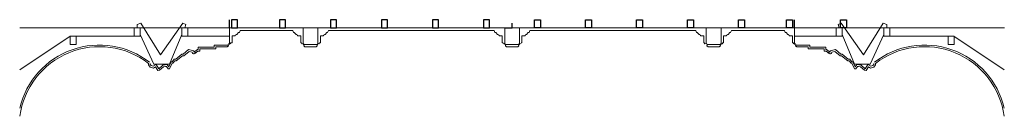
# Model space of a CAD drawing. Extents: x 14681 to 201383, y 146879 to 560554.
# Tile 1 of 15: x 14681 to 26653, y 146879 to 148052. Entities that reach past the tile are written whole.
import ezdxf

# ---------------------------------------------------------------- set-up
doc = ezdxf.new("R2010")
doc.units = 0
doc.header["$MEASUREMENT"] = 0
doc.layers.add('plafondconstructies', color=5, linetype='CONTINUOUS')

msp = doc.modelspace()

# ---------------------------------------------------------------- linework, layer by layer
at = {"layer": 'plafondconstructies', "color": 5, "linetype": 'Continuous', "lineweight": 13, "ltscale": 0.2}
for points in [[(16311, 147512), (16147, 147872), (16147, 147952), (16110, 147952), (16110, 147993), (16153, 148008), (16394, 147626), (16663, 148010), (16703, 147993), (16689, 147952), (16653, 147952), (16653, 147873), (16502, 147512), (16311, 147512)], [(25023, 147512), (25187, 147872), (25187, 147952), (25223, 147952), (25224, 147993), (25181, 148008), (24940, 147626), (24671, 148010), (24631, 147993), (24644, 147952), (24681, 147952), (24681, 147873), (24832, 147512), (25023, 147512)], [(15366, 147852), (15293, 147852), (15293, 147752), (15366, 147752)], [(16147, 147952), (16074, 147952), (16074, 147852), (16147, 147852)], [(16726, 147952), (16653, 147952), (16653, 147852), (16726, 147852)], [(24608, 147952), (24681, 147952), (24681, 147852), (24608, 147852)], [(25187, 147952), (25260, 147952), (25260, 147852), (25187, 147852)], [(25968, 147852), (26041, 147852), (26041, 147752), (25968, 147752)]]:
    msp.add_lwpolyline(points, close=True, dxfattribs=at)
at = {"layer": 'plafondconstructies', "linetype": 'Continuous', "ltscale": 0.2}
for points in [[(17233, 147952), (17233, 148052)], [(20578, 147952), (20668, 147952), (20668, 148009)], [(24103, 147952), (24103, 148052)]]:
    msp.add_lwpolyline(points, dxfattribs=at)
for points in [[(17331, 148052), (17256, 148052), (17256, 147952), (17331, 147952)], [(17915, 148052), (17840, 148052), (17840, 147952), (17915, 147952)], [(18535, 148052), (18460, 148052), (18460, 147952), (18535, 147952)], [(19155, 148052), (19080, 148052), (19080, 147952), (19155, 147952)], [(19775, 148052), (19700, 148052), (19700, 147952), (19775, 147952)], [(20395, 148052), (20320, 148052), (20320, 147952), (20395, 147952)], [(20940, 148052), (21015, 148052), (21015, 147952), (20940, 147952)], [(21560, 148052), (21635, 148052), (21635, 147952), (21560, 147952)], [(22180, 148052), (22255, 148052), (22255, 147952), (22180, 147952)], [(22800, 148052), (22875, 148052), (22875, 147952), (22800, 147952)], [(23420, 148052), (23495, 148052), (23495, 147952), (23420, 147952)], [(24004, 148052), (24079, 148052), (24079, 147952), (24004, 147952)], [(24660, 148052), (24735, 148052), (24735, 147952), (24660, 147952)]]:
    msp.add_lwpolyline(points, close=True, dxfattribs=at)
at = {"layer": 'plafondconstructies', "color": 5, "linetype": 'Continuous', "lineweight": 13, "ltscale": 0.2}
for points in [[(16153, 147850), (15295, 147850), (14682, 147442)], [(16645, 147850), (17223, 147850)], [(17233, 147752), (17233, 147952), (18128, 147952), (18128, 147752), (18308, 147752), (18308, 147952), (20578, 147952), (20578, 147752), (20758, 147752), (20758, 147952), (23028, 147952), (23028, 147762)], [(17360, 147922), (17352, 147895), (17342, 147895), (17320, 147873), (17313, 147874), (17313, 147868), (17303, 147863), (17303, 147855), (17264, 147855), (17264, 147770), (17254, 147770)], [(17360, 147922), (18002, 147922)], [(18002, 147922), (18010, 147895), (18020, 147895), (18041, 147873), (18049, 147874), (18049, 147868), (18059, 147863), (18059, 147855), (18098, 147855), (18098, 147770), (18108, 147770)], [(18434, 147922), (18425, 147895), (18415, 147895), (18394, 147873), (18386, 147874), (18386, 147868), (18376, 147863), (18376, 147855), (18338, 147855), (18338, 147770), (18328, 147770)], [(18434, 147922), (20452, 147922)], [(20452, 147922), (20460, 147895), (20470, 147895), (20491, 147873), (20499, 147874), (20499, 147868), (20509, 147863), (20509, 147855), (20548, 147855), (20548, 147770), (20558, 147770)], [(20884, 147922), (20875, 147895), (20865, 147895), (20844, 147873), (20836, 147874), (20836, 147868), (20826, 147863), (20826, 147855), (20788, 147855), (20788, 147770), (20778, 147770)], [(20884, 147922), (22902, 147922)], [(22902, 147922), (22910, 147895), (22920, 147895), (22941, 147873), (22949, 147874), (22949, 147868), (22959, 147863), (22959, 147855), (22998, 147855), (22998, 147770), (23008, 147770)], [(23038, 147752), (23208, 147752), (23208, 147952), (24103, 147952), (24103, 147752)], [(23334, 147922), (23325, 147895), (23315, 147895), (23294, 147873), (23286, 147874), (23286, 147868), (23276, 147863), (23276, 147855), (23238, 147855), (23238, 147770), (23228, 147770)], [(23334, 147922), (23981, 147922)], [(23981, 147922), (23989, 147895), (23999, 147895), (24021, 147873), (24028, 147874), (24028, 147868), (24038, 147863), (24038, 147855), (24077, 147855), (24077, 147770), (24087, 147770)], [(24689, 147850), (24111, 147850)], [(25181, 147850), (26039, 147850), (26652, 147442)], [(17209, 147742), (17045, 147742), (17045, 147717), (16853, 147717), (16853, 147691), (16842, 147691), (16800, 147659), (16799, 147659), (16799, 147659), (16797, 147661), (16797, 147674), (16734, 147688), (16669, 147632), (16653, 147632), (16578, 147573), (16559, 147573), (16534, 147542), (16523, 147542), (16494, 147481), (16473, 147506), (16450, 147502), (16420, 147498), (16372, 147456), (16339, 147508), (16306, 147486), (16279, 147494), (16268, 147509), (16268, 147520)], [(17209, 147722), (17209, 147732), (17219, 147732), (17219, 147735)], [(17243, 147760), (17243, 147770), (17257, 147770)], [(18108, 147770), (18111, 147760)], [(18146, 147722), (18146, 147732), (18136, 147732), (18136, 147735)], [(18290, 147722), (18290, 147732), (18300, 147732), (18300, 147735)], [(18328, 147770), (18322, 147761)], [(20596, 147722), (20596, 147732), (20586, 147732), (20586, 147735)], [(20740, 147722), (20740, 147732), (20750, 147732), (20750, 147735)], [(22998, 147770), (23008, 147770), (23008, 147760), (23011, 147760)], [(23046, 147722), (23046, 147732), (23036, 147732), (23036, 147735)], [(23190, 147722), (23190, 147732), (23200, 147732), (23200, 147735)], [(23228, 147770), (23228, 147760), (23224, 147760)], [(24090, 147760), (24090, 147770), (24077, 147770)], [(24125, 147722), (24125, 147732), (24115, 147732), (24115, 147735)], [(24125, 147742), (24289, 147742), (24289, 147717), (24481, 147717), (24481, 147691), (24492, 147691), (24534, 147659), (24534, 147659), (24535, 147659), (24536, 147661), (24536, 147674), (24599, 147688), (24665, 147632), (24681, 147632), (24756, 147573), (24774, 147573), (24799, 147542), (24810, 147542), (24840, 147481), (24861, 147506), (24884, 147502), (24913, 147498), (24962, 147456), (24995, 147508), (25028, 147486), (25055, 147494), (25066, 147509), (25066, 147520)], [(17209, 147722), (17065, 147722), (17065, 147697), (16873, 147697), (16873, 147671), (16849, 147671), (16809, 147641), (16802, 147639), (16796, 147639), (16788, 147642), (16783, 147647), (16777, 147652), (16777, 147658), (16740, 147666), (16676, 147612), (16660, 147612), (16585, 147553), (16569, 147553), (16544, 147522), (16536, 147522), (16503, 147454), (16487, 147457), (16465, 147484), (16453, 147482), (16429, 147479), (16380, 147437), (16362, 147435), (16333, 147480), (16309, 147464), (16267, 147477), (16248, 147502), (16248, 147520)], [(18146, 147722), (18290, 147722)], [(20596, 147722), (20740, 147722)], [(23046, 147722), (23190, 147722)], [(24125, 147722), (24269, 147722), (24269, 147697), (24461, 147697), (24461, 147671), (24485, 147671), (24525, 147641), (24532, 147639), (24538, 147639), (24546, 147642), (24551, 147647), (24556, 147652), (24556, 147658), (24594, 147666), (24658, 147612), (24674, 147612), (24749, 147553), (24765, 147553), (24790, 147522), (24798, 147522), (24831, 147454), (24847, 147457), (24869, 147484), (24881, 147482), (24905, 147479), (24954, 147437), (24972, 147435), (25001, 147480), (25025, 147464), (25067, 147477), (25086, 147502), (25086, 147520)]]:
    msp.add_lwpolyline(points, dxfattribs=at)
at = {"layer": 'plafondconstructies', "color": 5, "linetype": 'Continuous', "lineweight": 13}
msp.add_lwpolyline([(14683, 147952), (26653, 147952)], dxfattribs=at)
at = {"layer": 'plafondconstructies', "color": 5, "linetype": 'Continuous', "lineweight": 13, "ltscale": 0.2}
for centre, radius, start, end in [((15651, 146747), 997, 52.3664, 166.5374), ((17233, 147746), 17.5, 52.9241, 217.0759), ((18122, 147746), 17.5, 322.9241, 127.0759), ((18314, 147746), 17.5, 52.9241, 217.0759), ((20572, 147746), 17.5, 322.9241, 127.0759), ((20764, 147746), 17.5, 52.9241, 217.0759), ((23022, 147746), 17.5, 322.9241, 127.0759), ((23214, 147746), 17.5, 52.9241, 217.0759), ((24101, 147746), 17.5, 322.9241, 127.0759), ((25683, 146747), 997, 13.4626, 127.6336), ((15651, 146747), 977, 52.3664, 172.2085), ((16963, 147479), 224, 120.7582, 132.2804), ((24371, 147479), 224, 47.7196, 59.2418), ((25683, 146747), 977, 7.7915, 127.6336)]:
    msp.add_arc(centre, radius, start, end, dxfattribs=at)

doc.saveas('drawing.dxf')
